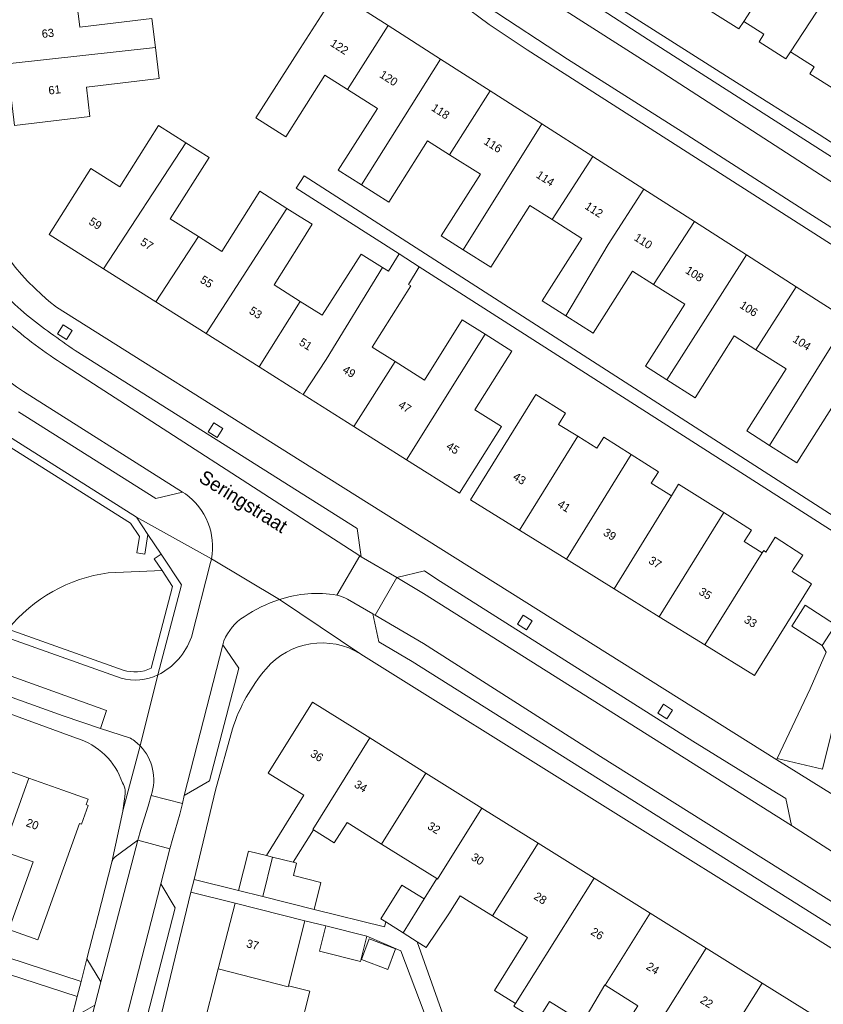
# Model space of a CAD drawing. Header units: metres. Extents: x 151448 to 154749, y 463108 to 465296.
# Tile 167 of 256: x 152975 to 153048, y 463481 to 463570. Entities that reach past the tile are written whole.
import ezdxf
from ezdxf.enums import TextEntityAlignment as Align

# ---------------------------------------------------------------- set-up
doc = ezdxf.new("R2010")
doc.units = ezdxf.units.M
for name, color, linetype, lineweight in [('B-PV-GR-BEPLANTING_CULTUUR_VASTE PLANTENVAK-GV', 253, 'Continuous', 9), ('B-PV-GR-GROENVOORZIENING-GV', 253, 'Continuous', 9), ('B-PV-GR-HAAG-GV', 253, 'Continuous', 9), ('B-PV-OG-BEBOUWING-GV', 1, 'Continuous', 9), ('B-PV-OG-BEBOUWING-T18', 2, 'Continuous', 9), ('B-PV-OG-TERREIN_BEGROEID-GV', 253, 'Continuous', 9), ('B-PV-OG-TERREIN_ERF-GV', 253, 'Continuous', 9), ('B-PV-OG-TOPOGRAFIE-T18', 2, 'Continuous', 9), ('B-PV-VH-OPENVERHARDING_BETONSTRAATSTEEN-GV', 253, 'Continuous', 9), ('B-PV-VH-OPENVERHARDING_STRAATBAKSTEEN-GV', 253, 'Continuous', 9), ('B-PV-VH-OPENVERHARDING_TEGEL-GV', 253, 'Continuous', 9)]:
    doc.layers.add(name, color=color, linetype=linetype, lineweight=lineweight)
doc.styles.add('Drong', font='txt', dxfattribs={"height": 1.8})

msp = doc.modelspace()

# ---------------------------------------------------------------- linework, layer by layer
at = {"layer": 'B-PV-GR-BEPLANTING_CULTUUR_VASTE PLANTENVAK-GV'}
for points in [[(152982.571, 463519.73, 0.189217), (152973.469, 463514.606)], [(152983.939, 463510.884, 0.185454), (152986.468, 463511.061)]]:
    msp.add_lwpolyline(points, format="xyb", dxfattribs=at)
at = {"layer": 'B-PV-GR-BEPLANTING_CULTUUR_VASTE PLANTENVAK-GV', "flags": 128}
for points in [[(152987.46, 463519.932), (152982.571, 463519.73)], [(152986.468, 463511.061), (152988.413, 463518.499), (152987.46, 463519.932)], [(152973.469, 463514.606), (152983.939, 463510.884)]]:
    msp.add_lwpolyline(points, dxfattribs=at)
msp.add_lwpolyline([(153043.343, 463502.86), (153047.457, 463501.885), (153050.481, 463514.137), (153048.421, 463514.682), (153047.413, 463513.118), (153047.785, 463512.517), (153046.332, 463509.178)], close=True, dxfattribs=at)
at = {"layer": 'B-PV-GR-GROENVOORZIENING-GV', "flags": 128}
for points in [[(152977.971, 463541.452), (152978.777, 463540.931), (152979.298, 463541.738), (152978.491, 463542.258)], [(152986.182, 463523.21), (152985.127, 463524.797), (152962.866, 463538.854), (152961.279, 463538.639), (152959.778, 463536.843), (152960.353, 463536.362), (152961.668, 463537.935), (152962.697, 463538.074), (152967.76, 463534.877), (152972.86, 463531.656), (152984.591, 463524.249), (152985.397, 463523.037), (152985.164, 463521.534), (152985.905, 463521.419)], [(152991.655, 463532.543), (152992.461, 463532.022), (152992.982, 463532.829), (152992.175, 463533.349)], [(153019.746, 463515.07), (153020.552, 463514.549), (153021.073, 463515.356), (153020.266, 463515.876)], [(153032.492, 463506.982), (153033.298, 463506.461), (153033.819, 463507.268), (153033.012, 463507.788)]]:
    msp.add_lwpolyline(points, close=True, dxfattribs=at)
for points in [[(152987.374, 463521.416), (152986.75, 463521.001), (152987.46, 463519.932), (152988.413, 463518.499), (152986.468, 463511.061)], [(152987.086, 463510.458), (152989.223, 463518.634), (152987.374, 463521.416)], [(152983.939, 463510.884), (152973.469, 463514.606), (152969.419, 463516.045), (152969.391, 463515.968), (152969.168, 463515.339), (152983.732, 463510.163)]]:
    msp.add_lwpolyline(points, dxfattribs=at)
at = {"layer": 'B-PV-GR-GROENVOORZIENING-GV'}
for points in [[(152986.468, 463511.061, -0.185454), (152983.939, 463510.884)], [(152983.732, 463510.163, 0.185728), (152987.086, 463510.458)]]:
    msp.add_lwpolyline(points, format="xyb", dxfattribs=at)
at = {"layer": 'B-PV-GR-HAAG-GV', "flags": 128}
msp.add_lwpolyline([(152967.76, 463534.877), (152972.86, 463531.656), (152984.591, 463524.249), (152985.397, 463523.037), (152985.164, 463521.534), (152985.905, 463521.419), (152986.182, 463523.21), (152985.127, 463524.797), (152962.866, 463538.854), (152961.279, 463538.639), (152959.778, 463536.843), (152960.353, 463536.362), (152961.668, 463537.935), (152962.697, 463538.074)], close=True, dxfattribs=at)
for points in [[(152987.374, 463521.416), (152986.75, 463521.001), (152987.46, 463519.932), (152988.413, 463518.499), (152986.468, 463511.061)], [(152987.086, 463510.458), (152989.223, 463518.634), (152987.374, 463521.416)], [(152983.939, 463510.884), (152973.469, 463514.606), (152969.419, 463516.045), (152969.391, 463515.968), (152969.168, 463515.339), (152983.732, 463510.163)]]:
    msp.add_lwpolyline(points, dxfattribs=at)
at = {"layer": 'B-PV-GR-HAAG-GV'}
for points in [[(152986.468, 463511.061, -0.185454), (152983.939, 463510.884)], [(152983.732, 463510.163, 0.185728), (152987.086, 463510.458)]]:
    msp.add_lwpolyline(points, format="xyb", dxfattribs=at)
at = {"layer": 'B-PV-OG-BEBOUWING-GV', "flags": 128}
for points in [[(153041.821, 463581.422), (153035.642, 463571.805), (153039.857, 463569.129), (153040.294, 463569.817), (153046.341, 463579.185), (153046.825, 463579.924), (153044.804, 463581.227), (153044.016, 463580.006)], [(153044.533, 463567.056), (153050.474, 463576.125), (153050.636, 463576.372), (153046.341, 463579.185), (153040.294, 463569.817), (153042.121, 463568.656), (153041.688, 463567.973), (153044.13, 463566.422)], [(153048.557, 463563.631), (153053.327, 463571.201), (153051.004, 463572.675), (153052.373, 463574.885), (153050.474, 463576.125), (153044.533, 463567.056), (153046.693, 463565.685), (153046.299, 463565.065)], [(152972.735, 463571.467), (152973.388, 463565.963), (152986.86, 463567.434), (152986.546, 463570.084), (152979.988, 463569.306), (152979.871, 463570.296), (152979.595, 463572.281)], [(153004.295, 463563.625), (153008, 463569.439), (153003.274, 463572.464), (153000, 463567.349), (152995.968, 463561.051), (152998.695, 463559.328), (153000, 463561.393), (153002.233, 463564.927)], [(153005.562, 463554.971), (153012.756, 463566.395), (153008, 463569.439), (153004.295, 463563.625), (153007.015, 463561.907), (153003.469, 463556.294)], [(152986.86, 463567.434), (152973.388, 463565.963), (152974.052, 463560.37), (152980.914, 463561.184), (152980.599, 463563.832), (152987.195, 463564.615)], [(153017.277, 463563.501), (153012.756, 463566.395), (153005.562, 463554.971), (153008.065, 463553.39), (153011.585, 463558.962), (153013.566, 463557.71)], [(153014.825, 463549.063), (153021.949, 463560.51), (153017.277, 463563.501), (153013.566, 463557.71), (153016.377, 463555.934), (153012.817, 463550.341)], [(152982.142, 463547.353), (152989.606, 463558.789), (152987.13, 463560.351), (152983.623, 463554.793), (152981.001, 463556.447), (152977.222, 463550.457)], [(153022.879, 463551.813), (153026.573, 463557.55), (153021.949, 463560.51), (153014.825, 463549.063), (153017.308, 463547.483), (153020.876, 463553.088)], [(152986.908, 463544.347), (152990.757, 463550.273), (152988.211, 463551.879), (152991.726, 463557.451), (152989.606, 463558.789), (152982.142, 463547.353)], [(153031.213, 463554.581), (153026.573, 463557.55), (153022.879, 463551.813), (153025.584, 463550.091), (153021.989, 463544.443), (153024.136, 463543.076), (153027.985, 463549.566)], [(152986.908, 463544.347), (152991.472, 463541.468), (152998.803, 463552.833), (152996.331, 463554.393), (152992.885, 463548.931), (152990.757, 463550.273)], [(153024.136, 463543.076), (153026.611, 463541.5), (153030.199, 463547.137), (153032.11, 463545.924), (153035.825, 463551.628), (153031.213, 463554.581), (153027.985, 463549.566)], [(153000.015, 463544.389), (152997.629, 463545.894), (153000, 463549.652), (153001.095, 463551.388), (153000, 463552.078), (152998.803, 463552.833), (152991.472, 463541.468), (152996.282, 463538.433)], [(153033.32, 463537.255), (153040.541, 463548.61), (153035.825, 463551.628), (153032.11, 463545.924), (153034.94, 463544.129), (153031.365, 463538.495)], [(153000.27, 463535.918), (153002.36, 463539.11), (153007.476, 463547.477), (153005.543, 463548.675), (153002.001, 463543.136), (153001.904, 463543.197), (153000.015, 463544.389), (152996.282, 463538.433), (153000, 463536.088)], [(153007.476, 463547.477), (153002.36, 463539.11), (153000.27, 463535.918), (153004.866, 463533.018), (153008.628, 463538.936), (153006.559, 463540.241), (153010.056, 463545.783), (153009.84, 463545.918), (153010.813, 463547.512), (153009.003, 463548.702), (153008.029, 463547.134)], [(153033.32, 463537.255), (153035.876, 463535.633), (153039.437, 463541.246), (153041.404, 463539.998), (153045.068, 463545.712), (153040.541, 463548.61)], [(153045.068, 463545.712), (153041.404, 463539.998), (153044.14, 463538.263), (153040.561, 463532.622), (153042.642, 463531.302), (153049.743, 463542.72)], [(153009.676, 463529.984), (153016.797, 463541.416), (153014.73, 463542.721), (153011.309, 463537.244), (153008.628, 463538.936), (153004.866, 463533.018)], [(153049.743, 463542.72), (153042.642, 463531.302), (153045.124, 463529.727), (153048.639, 463535.267), (153050.871, 463533.851), (153054.547, 463539.645)], [(153016.797, 463541.416), (153009.676, 463529.984), (153014.467, 463526.961), (153018.282, 463533.009), (153015.874, 463534.528), (153019.245, 463539.872)], [(153025.211, 463532.129), (153023.457, 463533.214), (153024.096, 463534.23), (153021.402, 463535.923), (153015.478, 463526.346), (153019.931, 463523.592)], [(153019.931, 463523.592), (153024.182, 463520.963), (153030.066, 463530.478), (153027.58, 463532.04), (153026.964, 463531.045), (153025.211, 463532.129)], [(153028.513, 463518.284), (153033.733, 463526.725), (153031.899, 463527.859), (153032.552, 463528.915), (153030.066, 463530.478), (153024.182, 463520.963)], [(153033.733, 463526.725), (153028.513, 463518.284), (153032.626, 463515.74), (153038.473, 463525.194), (153034.378, 463527.768)], [(153036.761, 463513.182), (153041.979, 463521.542), (153040.333, 463522.576), (153040.986, 463523.615), (153038.473, 463525.194), (153032.626, 463515.74)], [(153041.979, 463521.542), (153036.761, 463513.182), (153041.272, 463510.392), (153046.435, 463518.741), (153044.685, 463519.841), (153044.826, 463520.059), (153045.653, 463521.338), (153043.157, 463522.967), (153042.311, 463521.615), (153042.104, 463521.743)], [(153047.413, 463513.118), (153048.421, 463514.682), (153048.635, 463515.014), (153045.873, 463516.795), (153044.651, 463514.899)], [(152996.944, 463494.044), (152997.493, 463493.908), (152999.364, 463493.442), (153001.209, 463496.385), (153001.151, 463496.421), (153006.345, 463504.728), (153001.138, 463507.984), (152997.103, 463501.545), (153000.33, 463499.523)], [(153011.433, 463501.547), (153006.345, 463504.728), (153001.151, 463496.421), (153001.209, 463496.385), (153003.095, 463495.203), (153004.259, 463497.061), (153007.398, 463495.094)], [(152965.691, 463490.096), (152968.302, 463489.161), (152970.518, 463495.348), (152973.009, 463494.456), (152974.978, 463500), (152975.368, 463501.092), (152970.123, 463502.946), (152969.614, 463501.495), (152969.098, 463500)], [(153016.52, 463498.366), (153011.433, 463501.547), (153007.398, 463495.094), (153012.408, 463491.954), (153012.482, 463491.908)], [(152975.368, 463501.092), (152974.978, 463500), (152973.009, 463494.456), (152975.751, 463493.474), (152973.551, 463487.332), (152976.175, 463486.392), (152979.959, 463496.956), (152980.131, 463496.894), (152980.745, 463498.607), (152980.563, 463498.673), (152980.744, 463499.18), (152978.455, 463500)], [(153013.516, 463488.748), (153014.534, 463490.394), (153015.355, 463489.886), (153017.474, 463488.575), (153021.607, 463495.184), (153016.52, 463498.366), (153012.482, 463491.908), (153012.408, 463491.954), (153011.267, 463490.108), (153009.361, 463487.025), (153010.622, 463486.22), (153011.454, 463485.689)], [(152997.493, 463493.908), (152996.944, 463494.044), (152995.304, 463494.452), (152994.412, 463490.867), (152996.601, 463490.322)], [(153017.474, 463488.575), (153020.65, 463486.61), (153017.669, 463481.792), (153019.573, 463480.614), (153026.694, 463492.003), (153021.607, 463495.184)], [(152999.364, 463493.442), (152997.493, 463493.908), (152996.601, 463490.322), (153001.263, 463489.163), (153001.873, 463491.613), (152999.389, 463492.231), (152999.671, 463493.366)], [(153025.682, 463478.924), (153025.77, 463479.074), (153027.666, 463482.311), (153027.698, 463482.291), (153031.782, 463488.822), (153026.694, 463492.003), (153019.573, 463480.614), (153019.418, 463480.367), (153021.552, 463479.043), (153022.646, 463480.807)], [(153011.267, 463490.108), (153009.251, 463491.366), (153007.346, 463488.311), (153007.785, 463488.031), (153009.361, 463487.025)], [(152998.946, 463482.206), (153000.432, 463488.117), (152994.089, 463489.71), (152992.562, 463483.745), (152998.924, 463482.116)], [(153028.689, 463477.236), (153027.654, 463475.546), (153029.744, 463474.247), (153036.869, 463485.641), (153031.782, 463488.822), (153027.698, 463482.291), (153030.687, 463480.409)], [(153006.046, 463486.712), (153002.341, 463487.66), (153001.762, 463485.359), (153005.472, 463484.427)], [(153005.57, 463484.605), (153007.964, 463483.706), (153008.667, 463485.579), (153006.272, 463486.477)], [(153031.754, 463473.018), (153034.765, 463477.888), (153037.89, 463475.957), (153041.956, 463482.46), (153036.869, 463485.641), (153029.744, 463474.247)], [(152999.4, 463475.801), (153003.105, 463474.853), (153003.669, 463477.097), (152999.959, 463478.029), (153000.886, 463481.718), (152998.946, 463482.206), (152998.924, 463482.116), (152992.562, 463483.745), (152991.074, 463477.932), (152997.449, 463476.3)], [(153041.048, 463474.004), (153039.991, 463472.305), (153042.06, 463471.016), (153047.163, 463479.204), (153041.956, 463482.46), (153037.89, 463475.957)]]:
    msp.add_lwpolyline(points, close=True, dxfattribs=at)
at = {"layer": 'B-PV-OG-TERREIN_BEGROEID-GV', "flags": 128}
msp.add_lwpolyline([(152982.571, 463519.73), (152987.46, 463519.932), (152986.75, 463521.001), (152987.374, 463521.416), (152986.182, 463523.21), (152985.905, 463521.419), (152985.164, 463521.534), (152985.397, 463523.037), (152984.591, 463524.249), (152972.86, 463531.656), (152970.473, 463528.004), (152965.381, 463531.22), (152967.76, 463534.877), (152962.697, 463538.074), (152961.668, 463537.935), (152960.353, 463536.362), (152959.778, 463536.843), (152961.279, 463538.639), (152959.447, 463538.391), (152959.548, 463537.648), (152956.831, 463537.28), (152957.541, 463531.939), (152965.169, 463525.568)], dxfattribs=at)
at = {"layer": 'B-PV-OG-TERREIN_BEGROEID-GV'}
msp.add_lwpolyline([(152973.469, 463514.606, -0.189217), (152982.571, 463519.73)], format="xyb", dxfattribs=at)
at = {"layer": 'B-PV-OG-TERREIN_ERF-GV', "flags": 128}
for points in [[(152972.108, 463576.747), (152971.434, 463582.429), (152978.297, 463583.244), (152978.267, 463583.502), (152979.78, 463583.772), (152980.131, 463580.88), (152984.888, 463581.42), (152985.352, 463578.202), (152985.671, 463575.987), (152979.189, 463575.198), (152979.595, 463572.281), (152979.871, 463570.296), (152979.988, 463569.306), (152986.546, 463570.084), (152986.86, 463567.434), (152987.195, 463564.615), (152980.599, 463563.832), (152980.914, 463561.184), (152974.052, 463560.37), (152973.388, 463565.963), (152972.735, 463571.467)], [(153009.003, 463548.702), (153010.813, 463547.512), (153051.451, 463521.533), (153051.911, 463522.662), (153000.368, 463555.782), (152999.651, 463554.67)], [(153032.626, 463515.74), (153028.513, 463518.284), (153024.182, 463520.963), (153019.931, 463523.592), (153015.478, 463526.346), (153021.402, 463535.923), (153024.096, 463534.23), (153023.457, 463533.214), (153025.211, 463532.129), (153026.964, 463531.045), (153027.58, 463532.04), (153030.066, 463530.478), (153032.552, 463528.915), (153031.899, 463527.859), (153033.733, 463526.725), (153034.378, 463527.768), (153038.473, 463525.194), (153040.986, 463523.615), (153040.333, 463522.576), (153041.979, 463521.542), (153042.104, 463521.743), (153042.311, 463521.615), (153043.157, 463522.967), (153045.653, 463521.338), (153044.826, 463520.059), (153044.685, 463519.841), (153046.435, 463518.741), (153041.272, 463510.392), (153036.761, 463513.182)], [(153009.251, 463491.366), (153011.267, 463490.108), (153012.408, 463491.954), (153007.398, 463495.094), (153004.259, 463497.061), (153003.095, 463495.203), (153001.209, 463496.385), (152999.364, 463493.442), (152999.671, 463493.366), (152999.389, 463492.231), (153001.873, 463491.613), (153001.263, 463489.163), (153007.671, 463487.57), (153007.785, 463488.031), (153007.346, 463488.311)], [(153005.57, 463484.605), (153006.272, 463486.477), (153008.667, 463485.579), (153007.964, 463483.706)]]:
    msp.add_lwpolyline(points, close=True, dxfattribs=at)
for points in [[(153017.179, 463579.474), (153018.136, 463578.556), (153020.078, 463576.989), (153023.572, 463574.508), (153039.066, 463564.619), (153047.155, 463559.543), (153054.589, 463554.731)], [(153048.639, 463535.267), (153045.124, 463529.727), (153042.642, 463531.302), (153040.561, 463532.622), (153044.14, 463538.263), (153041.404, 463539.998), (153039.437, 463541.246), (153035.876, 463535.633), (153033.32, 463537.255), (153031.365, 463538.495), (153034.94, 463544.129), (153032.11, 463545.924), (153030.199, 463547.137), (153026.611, 463541.5), (153024.136, 463543.076), (153021.989, 463544.443), (153025.584, 463550.091), (153022.879, 463551.813), (153020.876, 463553.088), (153017.308, 463547.483), (153014.825, 463549.063), (153012.817, 463550.341), (153016.377, 463555.934), (153013.566, 463557.71), (153011.585, 463558.962), (153008.065, 463553.39), (153005.562, 463554.971), (153003.469, 463556.294), (153007.015, 463561.907), (153004.295, 463563.625), (153002.233, 463564.927), (153000, 463561.393), (152998.695, 463559.328), (152995.968, 463561.051), (153000, 463567.349), (153003.274, 463572.464), (153008, 463569.439), (153012.756, 463566.395), (153017.277, 463563.501), (153021.949, 463560.51), (153026.573, 463557.55), (153031.213, 463554.581), (153035.825, 463551.628), (153040.541, 463548.61), (153045.068, 463545.712), (153049.743, 463542.72)], [(153059.675, 463542.24), (153040.038, 463554.835), (153020.634, 463567.232), (153017.171, 463569.536), (153014.482, 463571.545)], [(153048.557, 463563.631), (153046.299, 463565.065), (153046.693, 463565.685), (153044.533, 463567.056), (153044.13, 463566.422), (153041.688, 463567.973), (153042.121, 463568.656), (153040.294, 463569.817), (153039.857, 463569.129), (153035.642, 463571.805)], [(153051.451, 463521.533), (153010.813, 463547.512), (153009.84, 463545.918), (153010.056, 463545.783), (153006.559, 463540.241), (153008.628, 463538.936), (153011.309, 463537.244), (153014.73, 463542.721), (153016.797, 463541.416), (153019.245, 463539.872), (153015.874, 463534.528), (153018.282, 463533.009), (153014.467, 463526.961), (153009.676, 463529.984), (153004.866, 463533.018), (153000.27, 463535.918), (153000, 463536.088), (152996.282, 463538.433), (152991.472, 463541.468), (152986.908, 463544.347), (152982.142, 463547.353), (152977.222, 463550.457), (152981.001, 463556.447), (152983.623, 463554.793), (152987.13, 463560.351), (152989.606, 463558.789), (152991.726, 463557.451), (152988.211, 463551.879), (152990.757, 463550.273), (152992.885, 463548.931), (152996.331, 463554.393), (152998.803, 463552.833), (153000, 463552.078), (153001.095, 463551.388), (153000, 463549.652), (152997.629, 463545.894), (153000.015, 463544.389), (153001.904, 463543.197), (153002.001, 463543.136), (153005.543, 463548.675), (153007.476, 463547.477), (153008.029, 463547.134), (153009.003, 463548.702), (152999.651, 463554.67), (153000.368, 463555.782), (153051.911, 463522.662)], [(152979.694, 463504.712), (152952.524, 463514.628), (152947.59, 463552.166), (152953.687, 463553.062), (152954.163, 463553.213)], [(152977.877, 463543.845), (153000, 463529.925), (153043.29, 463502.747), (153043.343, 463502.86), (153046.332, 463509.178), (153047.785, 463512.517), (153047.413, 463513.118), (153044.651, 463514.899), (153045.873, 463516.795), (153048.635, 463515.014)], [(153067.739, 463473.477), (153005.51, 463512.355)], [(152993.858, 463505.563), (152992.327, 463500), (152990.364, 463491.875), (152994.412, 463490.867), (152995.304, 463494.452), (152996.944, 463494.044), (153000.33, 463499.523), (152997.103, 463501.545), (153001.138, 463507.984), (153006.345, 463504.728), (153011.433, 463501.547), (153016.52, 463498.366), (153021.607, 463495.184), (153026.694, 463492.003), (153031.782, 463488.822), (153036.869, 463485.641), (153041.956, 463482.46), (153047.163, 463479.204)], [(152970.123, 463502.946), (152975.368, 463501.092), (152978.455, 463500), (152980.744, 463499.18), (152980.563, 463498.673), (152980.745, 463498.607), (152980.131, 463496.894), (152979.959, 463496.956), (152976.175, 463486.392), (152973.551, 463487.332), (152975.751, 463493.474), (152973.009, 463494.456)], [(152984.114, 463499.875), (152984.125, 463500)], [(152975.157, 463463.654), (152975.162, 463463.671), (152976.124, 463466.925), (152979.242, 463479.255), (152979.754, 463481.243), (152948.62, 463491.365), (152945.592, 463492.718), (152946.074, 463493.965), (152949.08, 463492.698), (152954.367, 463490.985), (152959.818, 463489.218), (152964.885, 463487.571), (152970.005, 463485.897), (152980.102, 463482.595), (152980.638, 463484.677), (152981.327, 463487.353), (152981.352, 463487.436), (152982.9, 463493.461), (152983.905, 463498.093), (152983.908, 463498.112)], [(152991.074, 463477.932), (152992.562, 463483.745), (152994.089, 463489.71), (152990.084, 463490.716), (152983.953, 463465.34)], [(153019.418, 463480.367), (153019.573, 463480.614), (153017.669, 463481.792), (153020.65, 463486.61), (153017.474, 463488.575), (153015.355, 463489.886), (153014.534, 463490.394), (153013.516, 463488.748), (153011.454, 463485.689), (153010.622, 463486.22), (153015.994, 463471.109)], [(153013.892, 463472.829), (153009.146, 463485.399), (153006.046, 463486.712), (153005.472, 463484.427), (153001.762, 463485.359), (153002.341, 463487.66), (153000.432, 463488.117), (152998.946, 463482.206), (153000.886, 463481.718), (152999.959, 463478.029)], [(153030.687, 463480.409), (153027.698, 463482.291), (153027.666, 463482.311), (153025.77, 463479.074)], [(153025.682, 463478.924), (153022.646, 463480.807), (153021.552, 463479.043)]]:
    msp.add_lwpolyline(points, dxfattribs=at)
at = {"layer": 'B-PV-OG-TERREIN_ERF-GV'}
for points in [[(152970.025, 463555.155, 0.153846), (152977.877, 463543.845)], [(153005.51, 463512.355, 0.372713), (152996.903, 463510.999)], [(152996.903, 463510.999, 0.09944), (152993.858, 463505.563)], [(152983.864, 463500.669, 0.239252), (152979.694, 463504.712)], [(152984.125, 463500, 0.066983), (152983.864, 463500.669)], [(152983.908, 463498.112, 0.020472), (152984.114, 463499.875)]]:
    msp.add_lwpolyline(points, format="xyb", dxfattribs=at)
at = {"layer": 'B-PV-VH-OPENVERHARDING_BETONSTRAATSTEEN-GV', "flags": 128}
for points in [[(153015.238, 463580.502), (153013.788, 463579.4), (153014.517, 463578.453), (153015.161, 463577.697), (153015.832, 463576.964), (153016.677, 463576.124), (153017.41, 463575.453), (153018.17, 463574.813), (153018.957, 463574.2), (153019.761, 463573.622), (153020.424, 463573.182), (153032.428, 463565.48), (153047.264, 463555.884), (153057.921, 463549.035), (153057.252, 463551.769), (153031.639, 463568.152), (153019.518, 463576.004)], [(152958.648, 463552.404), (152957.71, 463552.262), (152954.781, 463551.817), (152955.063, 463550.133), (152951.308, 463549.497), (152955.646, 463516.853), (152982.423, 463507.226), (152981.871, 463505.604), (152984.592, 463504.702)], [(152991.873, 463520.664), (152990.126, 463513.883)], [(152998.139, 463517.307), (152991.949, 463521.015)], [(152983.732, 463510.163), (152969.168, 463515.339), (152966.664, 463516.228), (152960.799, 463518.313)], [(152989.324, 463498.772), (152989.466, 463499.5), (152992.975, 463513.185), (152993.081, 463513.547)], [(152985.473, 463504.002), (152987.086, 463510.458)], [(152987.086, 463510.458), (152985.473, 463504.002)], [(152986.464, 463499.513), (152989.324, 463498.772)]]:
    msp.add_lwpolyline(points, dxfattribs=at)
for points in [[(152954.781, 463551.817), (152949.293, 463550.984), (152954.008, 463515.529), (152978.481, 463506.728), (152981.871, 463505.604), (152982.423, 463507.226), (152955.646, 463516.853), (152951.308, 463549.497), (152955.063, 463550.133)], [(153044.644, 463496.766), (153044.126, 463499.228), (153042.879, 463500), (153035.684, 463504.438), (153012.412, 463519.157), (153011.295, 463519.896), (153008.797, 463519.296), (153011.217, 463517.855)], [(153006.826, 463515.881), (153006.608, 463516.009), (153007.144, 463513.461), (153010.173, 463511.677), (153028.737, 463500), (153049.299, 463487.04), (153051.788, 463487.657), (153051.679, 463487.725), (153027.272, 463503.053), (153011.22, 463513.311)], [(152992.975, 463513.185), (152989.466, 463499.5), (152991.764, 463500.833), (152994.425, 463511.065)], [(152986.464, 463499.513), (152986.19, 463498.531), (152985.528, 463496.43), (152985.268, 463495.456), (152988.171, 463494.657), (152988.425, 463495.623), (152989.083, 463497.814), (152989.324, 463498.772)], [(152980.131, 463463.42), (152987.338, 463491.48), (152988.171, 463494.657), (152985.268, 463495.456), (152981.902, 463482.59), (152981.345, 463480.461), (152977.275, 463464.504), (152977.274, 463464.493), (152977.097, 463463.898), (152980.057, 463463.133)], [(152980.638, 463484.677), (152981.902, 463482.59), (152985.268, 463495.456), (152983.2, 463493.945), (152983.011, 463493.75), (152982.9, 463493.461), (152981.352, 463487.436), (152981.327, 463487.353)], [(152987.338, 463491.48), (152980.131, 463463.42), (152982.269, 463464.514), (152988.655, 463489.293)]]:
    msp.add_lwpolyline(points, close=True, dxfattribs=at)
at = {"layer": 'B-PV-VH-OPENVERHARDING_BETONSTRAATSTEEN-GV'}
for points in [[(152991.949, 463521.015, -0.016918), (152991.873, 463520.664)], [(152994.906, 463515.747, -0.066161), (152998.139, 463517.307)], [(152993.081, 463513.547, -0.154805), (152994.906, 463515.747)], [(152990.126, 463513.883, -0.195049), (152987.086, 463510.458)], [(152987.086, 463510.458, -0.185728), (152983.732, 463510.163)], [(152984.592, 463504.702, -0.065235), (152985.473, 463504.002)], [(152985.473, 463504.002, -0.284006), (152986.464, 463499.513)]]:
    msp.add_lwpolyline(points, format="xyb", dxfattribs=at)
at = {"layer": 'B-PV-VH-OPENVERHARDING_STRAATBAKSTEEN-GV', "flags": 128}
for points in [[(153072.55, 463541.508), (153061.113, 463546.987), (153061.085, 463546.998), (153057.921, 463549.035), (153047.264, 463555.884), (153032.428, 463565.48), (153020.424, 463573.182), (153019.761, 463573.622), (153018.957, 463574.2), (153018.17, 463574.813), (153017.41, 463575.453), (153016.677, 463576.124), (153015.832, 463576.964), (153015.161, 463577.697), (153014.517, 463578.453), (153013.788, 463579.4), (153015.238, 463580.502)], [(153015.909, 463572.059), (153016.984, 463571.171), (153024.298, 463566.388), (153034.716, 463559.777), (153046.21, 463552.397), (153063.524, 463541.387), (153096.35, 463528.552), (153097.344, 463531.742), (153088.997, 463534.911), (153073.703, 463540.874), (153073.434, 463540.991)], [(152978.328, 463538.78), (153005.426, 463521.259), (153005.56, 463521.173), (153005.188, 463523.764), (152979.571, 463539.913)], [(153003.335, 463517.694), (153005.426, 463521.259), (152978.328, 463538.78)], [(152974.432, 463534.348), (152986.899, 463526.466), (152989.325, 463527.06), (152974.878, 463536.196)], [(152974.878, 463536.196), (152989.325, 463527.06), (152989.586, 463526.899)], [(153006.608, 463516.009), (153006.826, 463515.881), (153008.797, 463519.296), (153005.56, 463521.173), (153005.426, 463521.259), (153003.335, 463517.694)], [(152991.949, 463521.015), (152998.139, 463517.307)], [(153004.29, 463517.345), (153006.608, 463516.009)], [(153050.481, 463514.137), (153047.457, 463501.885), (153043.343, 463502.86), (153043.29, 463502.747), (153051.527, 463497.639)]]:
    msp.add_lwpolyline(points, dxfattribs=at)
at = {"layer": 'B-PV-VH-OPENVERHARDING_STRAATBAKSTEEN-GV'}
for points in [[(152975.161, 463543.151, -0.140026), (152968.818, 463552.327)], [(152974.878, 463536.196, -0.102269), (152966.299, 463544.758)], [(152966.299, 463544.758, 0.102269), (152974.878, 463536.196)], [(152973.038, 463542.822, 0.041158), (152978.328, 463538.78)], [(152978.328, 463538.78, -0.041158), (152973.038, 463542.822)], [(152979.571, 463539.913, -0.015938), (152975.161, 463543.151)], [(152989.586, 463526.899, -0.291132), (152991.949, 463521.015)], [(152998.139, 463517.307, -0.124899), (153003.335, 463517.694)], [(153003.335, 463517.694, -0.070331), (153004.29, 463517.345)]]:
    msp.add_lwpolyline(points, format="xyb", dxfattribs=at)
at = {"layer": 'B-PV-VH-OPENVERHARDING_STRAATBAKSTEEN-GV', "flags": 128}
msp.add_lwpolyline([(153044.644, 463496.766), (153011.217, 463517.855), (153008.797, 463519.296), (153006.826, 463515.881), (153011.22, 463513.311), (153027.272, 463503.053), (153051.679, 463487.725), (153053.688, 463490.957)], close=True, dxfattribs=at)
at = {"layer": 'B-PV-VH-OPENVERHARDING_TEGEL-GV', "flags": 128}
for points in [[(153054.589, 463554.731), (153047.155, 463559.543), (153039.066, 463564.619), (153023.572, 463574.508), (153020.078, 463576.989), (153018.136, 463578.556), (153017.179, 463579.474)], [(153010.025, 463576.253), (153013.017, 463572.936), (153014.482, 463571.545), (153017.171, 463569.536), (153020.634, 463567.232), (153040.038, 463554.835), (153059.675, 463542.24), (153059.558, 463541.946), (153062.845, 463539.894), (153065.767, 463538.776), (153066.499, 463538.496), (153065.536, 463536.215), (153065.976, 463536.066), (153067.331, 463536.888), (153068.656, 463537.232), (153070.091, 463537.107), (153073.874, 463535.861), (153133.237, 463512.762)], [(153019.518, 463576.004), (153031.639, 463568.152), (153057.252, 463551.769), (153057.921, 463549.035), (153061.085, 463546.998), (153061.113, 463546.987)], [(153133.191, 463516.005), (153131.084, 463514.834), (153126.761, 463516.478), (153101.777, 463526.199), (153100.58, 463528.593), (153098.744, 463528.525), (153097.694, 463528.536), (153096.35, 463528.552), (153063.524, 463541.387), (153046.21, 463552.397), (153034.716, 463559.777), (153024.298, 463566.388), (153016.984, 463571.171), (153015.909, 463572.059)], [(152984.592, 463504.702), (152981.871, 463505.604), (152978.481, 463506.728), (152954.008, 463515.529), (152949.293, 463550.984), (152954.781, 463551.817), (152957.71, 463552.262), (152956.992, 463557.381)], [(152954.163, 463553.213), (152953.687, 463553.062), (152947.59, 463552.166), (152952.524, 463514.628), (152979.694, 463504.712)], [(153116.545, 463438.586), (153117.195, 463437.072), (153118.718, 463437.624), (153117.609, 463439.868), (153116.369, 463442.764), (153114.675, 463446.129), (153112.312, 463450.345), (153110.476, 463453.32), (153109.468, 463454.851), (153112.026, 463456.71), (153116.446, 463454.046), (153118.046, 463456.368), (153098.102, 463468.649), (153051.527, 463497.639), (153043.29, 463502.747), (153000, 463529.925), (152977.877, 463543.845)], [(152955.423, 463542.185), (152955.989, 463537.923), (152959.447, 463538.391), (152961.279, 463538.639), (152962.866, 463538.854), (152985.127, 463524.797), (152991.949, 463521.015)], [(152979.571, 463539.913), (153005.188, 463523.764), (153005.56, 463521.173), (153008.797, 463519.296), (153011.295, 463519.896), (153012.412, 463519.157), (153035.684, 463504.438), (153042.879, 463500), (153044.126, 463499.228), (153044.644, 463496.766), (153053.688, 463490.957), (153056.922, 463488.946), (153059.443, 463489.519), (153091.479, 463469.549), (153091.907, 463467.115), (153092.037, 463467.035), (153092.82, 463466.552), (153094.429, 463465.559), (153095.274, 463465.038), (153095.336, 463465), (153097.712, 463465.308), (153100.662, 463463.006)], [(152989.586, 463526.899), (152989.325, 463527.06), (152986.899, 463526.466), (152974.432, 463534.348)], [(152985.127, 463524.797), (152986.182, 463523.21), (152987.374, 463521.416), (152989.223, 463518.634), (152987.086, 463510.458)], [(152991.949, 463521.015), (152985.127, 463524.797)], [(152990.126, 463513.883), (152991.873, 463520.664)], [(152998.139, 463517.307), (153005.51, 463512.355), (153067.739, 463473.477), (153068.599, 463472.939), (153081.908, 463464.624), (153088.381, 463459.608), (153088.381, 463459.602), (153090.584, 463457.399), (153091.624, 463456.609), (153093.328, 463460.66), (153093.598, 463460.998), (153092.821, 463461.574), (153090.01, 463463.658), (153089.72, 463463.841), (153087.178, 463463.312), (153055.406, 463483.226), (153054.824, 463485.771), (153051.788, 463487.657), (153049.299, 463487.04), (153028.737, 463500), (153010.173, 463511.677), (153007.144, 463513.461), (153006.608, 463516.009), (153004.29, 463517.345)], [(153005.51, 463512.355), (152998.139, 463517.307)], [(152993.081, 463513.547), (152992.975, 463513.185), (152994.425, 463511.065), (152991.764, 463500.833), (152989.466, 463499.5), (152989.324, 463498.772), (152989.083, 463497.814), (152988.425, 463495.623), (152988.171, 463494.657), (152987.338, 463491.48), (152988.655, 463489.293), (152982.269, 463464.514), (152980.131, 463463.42), (152980.057, 463463.133), (152979.755, 463461.968), (152979.274, 463460.11), (152979.001, 463459.057), (152978.925, 463458.762)], [(152978.925, 463458.762), (152980.18, 463456.625), (152979.844, 463455.12), (152979.078, 463449.813), (152978.452, 463444.496), (152978.352, 463443.304), (152976.172, 463441.635), (152975.783, 463437.426), (152976.191, 463437.388), (152978.499, 463435.636), (152979.215, 463439.515), (152979.165, 463441.445), (152980.158, 463449.949), (152983.953, 463465.34), (152990.084, 463490.716), (152990.364, 463491.875), (152992.327, 463500), (152993.858, 463505.563)], [(152985.473, 463504.002), (152983.908, 463498.112), (152983.905, 463498.093), (152982.9, 463493.461), (152983.011, 463493.75), (152983.2, 463493.945), (152985.268, 463495.456)], [(152983.908, 463498.112), (152985.473, 463504.002)], [(152984.125, 463500), (152984.114, 463499.875)], [(152985.268, 463495.456), (152985.528, 463496.43), (152986.19, 463498.531), (152986.464, 463499.513)]]:
    msp.add_lwpolyline(points, dxfattribs=at)
at = {"layer": 'B-PV-VH-OPENVERHARDING_TEGEL-GV'}
for points in [[(152977.877, 463543.845, -0.153846), (152970.025, 463555.155)], [(152968.818, 463552.327, 0.140026), (152975.161, 463543.151)], [(152975.161, 463543.151, 0.015938), (152979.571, 463539.913)], [(152991.949, 463521.015, 0.291132), (152989.586, 463526.899)], [(152991.873, 463520.664, 0.016918), (152991.949, 463521.015)], [(153003.335, 463517.694, 0.124899), (152998.139, 463517.307)], [(153004.29, 463517.345, 0.070331), (153003.335, 463517.694)], [(152998.139, 463517.307, 0.066161), (152994.906, 463515.747)], [(152994.906, 463515.747, 0.154805), (152993.081, 463513.547)], [(152987.086, 463510.458, 0.195049), (152990.126, 463513.883)], [(152996.903, 463510.999, -0.372713), (153005.51, 463512.355)], [(152993.858, 463505.563, -0.09944), (152996.903, 463510.999)], [(152979.694, 463504.712, -0.239252), (152983.864, 463500.669)], [(152985.473, 463504.002, 0.065235), (152984.592, 463504.702)], [(152986.464, 463499.513, 0.284006), (152985.473, 463504.002)], [(152983.864, 463500.669, -0.066983), (152984.125, 463500)], [(152984.114, 463499.875, -0.020472), (152983.908, 463498.112)]]:
    msp.add_lwpolyline(points, format="xyb", dxfattribs=at)
at = {"layer": 'B-PV-VH-OPENVERHARDING_TEGEL-GV', "flags": 128}
for points in [[(152977.971, 463541.452), (152978.491, 463542.258), (152979.298, 463541.738), (152978.777, 463540.931)], [(152991.655, 463532.543), (152992.175, 463533.349), (152992.982, 463532.829), (152992.461, 463532.022)], [(153019.746, 463515.07), (153020.266, 463515.876), (153021.073, 463515.356), (153020.552, 463514.549)], [(153032.492, 463506.982), (153033.012, 463507.788), (153033.819, 463507.268), (153033.298, 463506.461)], [(152970.005, 463485.897), (152964.885, 463487.571), (152959.818, 463489.218), (152954.367, 463490.985), (152949.08, 463492.698), (152946.074, 463493.965), (152945.592, 463492.718), (152948.62, 463491.365), (152979.754, 463481.243), (152980.102, 463482.595)], [(152990.364, 463491.875), (152990.084, 463490.716), (152994.089, 463489.71), (153000.432, 463488.117), (153002.341, 463487.66), (153006.046, 463486.712), (153009.146, 463485.399), (153013.892, 463472.829), (153018.68, 463460.151), (153017.882, 463459.029), (153021.57, 463458.207), (153021.754, 463459.364), (153021.972, 463460.737), (153019.521, 463461.078), (153017.685, 463466.3), (153015.994, 463471.109), (153010.622, 463486.22), (153009.361, 463487.025), (153007.785, 463488.031), (153007.671, 463487.57), (153001.263, 463489.163), (152996.601, 463490.322), (152994.412, 463490.867)], [(152981.345, 463480.461), (152981.902, 463482.59), (152980.638, 463484.677), (152980.102, 463482.595), (152979.754, 463481.243), (152979.242, 463479.255)]]:
    msp.add_lwpolyline(points, close=True, dxfattribs=at)

# ---------------------------------------------------------------- texts
at = {"layer": 'B-PV-OG-BEBOUWING-T18', "style": 'Drong'}
for s, rotation, p in [('63', 6.8, (152977.086, 463568.743)), ('122', 327.4, (153003.581, 463567.518)), ('120', 327.4, (153008.048, 463564.659)), ('61', 6.8, (152977.696, 463563.603)), ('118', 327.4, (153012.757, 463561.645)), ('116', 327.4, (153017.518, 463558.597)), ('114', 327.4, (153022.274, 463555.553)), ('112', 327.4, (153026.699, 463552.72)), ('59', 327.7, (152981.406, 463551.462)), ('57', 327.8, (152986.086, 463549.595)), ('110', 327.4, (153031.174, 463549.856)), ('108', 327.4, (153035.826, 463546.878)), ('55', 327.7, (152991.513, 463546.171)), ('53', 327.7, (152995.967, 463543.361)), ('106', 327.4, (153040.758, 463543.722)), ('51', 327.8, (153000.505, 463540.498)), ('104', 327.4, (153045.58, 463540.635)), ('49', 327.7, (153004.453, 463538.008)), ('47', 327.7, (153009.521, 463534.811)), ('45', 327.7, (153013.876, 463531.059)), ('43', 328.2, (153019.931, 463528.295)), ('41', 328.2, (153023.975, 463525.794)), ('39', 328.2, (153028.13, 463523.224)), ('37', 328.3, (153032.252, 463520.675)), ('35', 328.2, (153036.818, 463517.851)), ('33', 328.2, (153040.92, 463515.313)), ('36', 328.3, (153001.529, 463503.132)), ('34', 328.1, (153005.519, 463500.348)), ('20', 340.3, (152975.692, 463496.904)), ('32', 328.3, (153012.167, 463496.557)), ('30', 328.1, (153016.13, 463493.733)), ('28', 328.1, (153021.828, 463490.179)), ('26', 328.1, (153026.994, 463486.958)), ('37', 345.2, (152995.694, 463485.962)), ('24', 328.1, (153032.04, 463483.812)), ('22', 328.1, (153036.933, 463480.761))]:
    msp.add_text(s, height=0.75, rotation=rotation, dxfattribs=at).set_placement(p, align=Align.MIDDLE)
at = {"layer": 'B-PV-OG-TOPOGRAFIE-T18', "style": 'Drong'}
msp.add_text('Seringstraat', height=1.25, rotation=327.9, dxfattribs=at).set_placement((152994.765, 463526.079), align=Align.MIDDLE)

doc.saveas('drawing.dxf')
